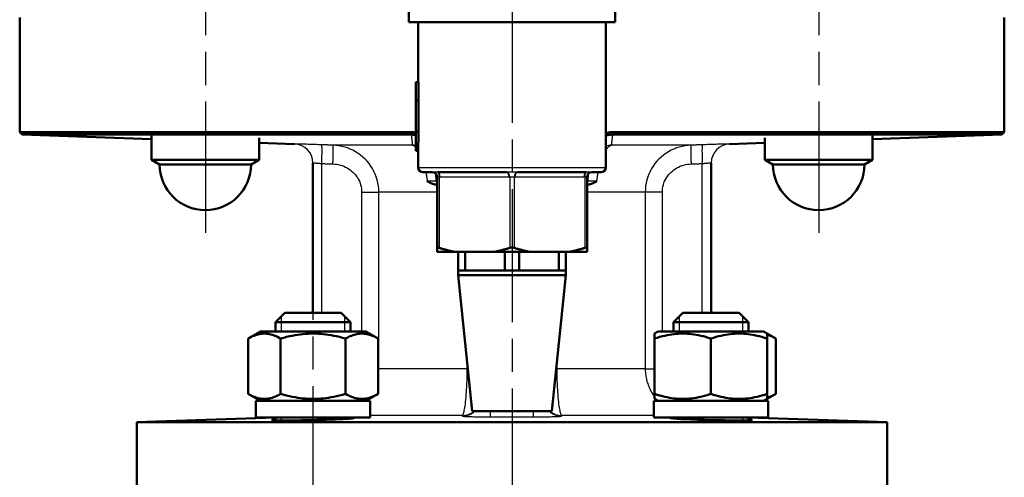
# Model space of a CAD drawing. Header units: millimetres. Extents: x 124 to 897, y 238 to 1239.
# Tile 8 of 10: x 687 to 897, y 836 to 934. Entities that reach past the tile are written whole.
import ezdxf

# ---------------------------------------------------------------- set-up
doc = ezdxf.new("R2010")
doc.units = ezdxf.units.MM
doc.header["$LTSCALE"] = 5
doc.linetypes.add('CHAIN', pattern=[0.3543, 0.2362, -0.0295, 0.0591, -0.0295])
for name, color, linetype, lineweight in [('Gewinde(DIN)', 3, 'Continuous', 25), ('Mittellinie(DIN)', 4, 'CHAIN', 25), ('Mittelpunktmarkierung(DIN)', 4, 'CHAIN', 25), ('Sichtbare Kanten(DIN)', 7, 'Continuous', 50), ('Sichtbare tangentiale Kanten(DIN)', 3, 'Continuous', 25)]:
    doc.layers.add(name, color=color, linetype=linetype, lineweight=lineweight)

msp = doc.modelspace()

# ---------------------------------------------------------------- linework, layer by layer
at = {"layer": 'Gewinde(DIN)'}
for p, q in [((742.35, 870.73), (742.35, 867.53)), ((755.94, 867.53), (755.94, 870.73)), ((827.2, 870.73), (827.2, 867.53)), ((840.79, 867.53), (840.79, 870.73)), ((742.35, 849.23), (742.35, 848.58)), ((755.94, 848.89), (755.94, 849.23)), ((827.2, 849.23), (827.2, 848.89)), ((840.79, 848.58), (840.79, 849.23))]:
    msp.add_line(p, q, dxfattribs=at)
at = {"layer": 'Mittellinie(DIN)', "linetype": 'CHAIN', "ltscale": 23.990969}
for p, q in [((726.16, 1086.56), (726.16, 888.56)), ((856.98, 1086.56), (856.98, 888.56)), ((749.14, 700.03), (749.14, 882.03))]:
    msp.add_line(p, q, dxfattribs=at)
at = {"layer": 'Mittelpunktmarkierung(DIN)', "linetype": 'CHAIN', "ltscale": 23.990969}
msp.add_line((791.57, 1237.87), (791.57, 540.53), dxfattribs=at)
at = {"layer": 'Sichtbare Kanten(DIN)'}
for p, q in [((769.57, 933.53), (769.57, 949.53)), ((813.57, 933.53), (813.57, 949.53)), ((686.57, 934.53), (686.57, 910.05)), ((896.57, 934.53), (896.57, 910.05)), ((769.57, 933.53), (813.57, 933.53)), ((771.57, 920.7), (771.57, 933.53)), ((811.57, 902.53), (811.57, 933.53)), ((771.07, 920.7), (771.65, 920.7)), ((771.07, 916.79), (771.07, 920.7)), ((771.65, 920.7), (771.65, 916.79)), ((771.07, 910.16), (771.07, 916.79)), ((771.07, 916.79), (771.65, 916.79)), ((771.6, 916.79), (771.6, 910.16)), ((769.98, 910.05), (686.56, 910.05)), ((687.07, 909.53), (686.57, 910.05)), ((687.06, 909.53), (770.08, 909.53)), ((714.66, 908.57), (687.07, 909.53)), ((714.66, 904.17), (714.66, 909.41)), ((771.07, 910.16), (771.65, 910.16)), ((771.07, 906.09), (771.07, 910.16)), ((813.05, 909.53), (896.07, 909.53)), ((896.57, 910.05), (813.16, 910.05)), ((868.48, 908.57), (896.07, 909.53)), ((868.48, 904.17), (868.48, 909.41)), ((896.57, 910.05), (896.07, 909.53)), ((737.66, 904.17), (737.66, 908.84)), ((745.21, 907.5), (737.66, 907.76)), ((837.93, 907.5), (845.48, 907.76)), ((845.48, 904.17), (845.48, 908.84)), ((771.07, 906.09), (771.57, 906.09)), ((771.57, 902.53), (771.57, 906.09)), ((714.66, 904.17), (737.66, 904.17)), ((716.41, 903.16), (714.66, 904.17)), ((735.91, 903.16), (716.41, 903.16)), ((735.91, 903.16), (737.66, 904.17)), ((749.07, 871.53), (749.07, 903.51)), ((834.07, 871.53), (834.07, 903.51)), ((845.48, 904.17), (868.48, 904.17)), ((847.23, 903.16), (845.48, 904.17)), ((866.73, 903.16), (847.23, 903.16)), ((866.73, 903.16), (868.48, 904.17)), ((774.57, 901.53), (772.57, 901.53)), ((775.36, 901.14), (775.49, 899.7)), ((790.42, 901.53), (775.72, 901.53)), ((807.42, 901.53), (792.72, 901.53)), ((807.65, 899.7), (807.77, 901.14)), ((810.57, 901.53), (808.57, 901.53)), ((775.57, 900.53), (775.57, 885.37)), ((807.57, 885.37), (807.57, 900.53)), ((775.57, 884.53), (775.57, 885.37)), ((775.57, 884.53), (779.3, 884.53)), ((787.84, 884.53), (779.3, 884.53)), ((780.07, 880.53), (780.07, 884.53)), ((781.58, 884.53), (781.58, 880.53)), ((787.84, 884.53), (795.3, 884.53)), ((790.06, 880.53), (790.06, 884.53)), ((793.08, 884.53), (793.08, 880.53)), ((803.84, 884.53), (795.3, 884.53)), ((801.56, 880.53), (801.56, 884.53)), ((803.07, 884.53), (803.07, 880.53)), ((803.84, 884.53), (807.57, 884.53)), ((807.57, 885.37), (807.57, 884.53)), ((780.07, 880.53), (781.58, 880.53)), ((780.07, 879.53), (780.07, 880.53)), ((781.58, 880.53), (785.82, 880.53)), ((785.82, 880.53), (790.06, 880.53)), ((790.06, 880.53), (793.08, 880.53)), ((793.08, 880.53), (797.32, 880.53)), ((797.32, 880.53), (801.56, 880.53)), ((801.56, 880.53), (803.07, 880.53)), ((803.07, 879.53), (803.07, 880.53)), ((803.07, 879.53), (780.07, 879.53)), ((783.07, 850.53), (780.07, 879.53)), ((800.07, 850.53), (803.07, 879.53)), ((743.14, 871.53), (741.14, 869.53)), ((743.14, 871.53), (755.14, 871.53)), ((755.14, 871.53), (757.14, 869.53)), ((827.99, 871.53), (825.99, 869.53)), ((827.99, 871.53), (839.99, 871.53)), ((839.99, 871.53), (841.99, 869.53)), ((757.14, 869.53), (741.14, 869.53)), ((741.14, 867.53), (741.14, 869.53)), ((757.14, 867.53), (757.14, 869.53)), ((841.99, 869.53), (825.99, 869.53)), ((825.99, 867.53), (825.99, 869.53)), ((841.99, 867.53), (841.99, 869.53)), ((737.89, 867.53), (735.29, 866.02)), ((760.39, 867.53), (737.89, 867.53)), ((760.39, 867.53), (763, 866.02)), ((822.74, 867.53), (821.99, 867.1)), ((845.24, 867.53), (822.74, 867.53)), ((845.24, 867.53), (845.99, 867.1)), ((735.29, 854.23), (735.29, 866.02)), ((742.21, 854.23), (742.21, 866.02)), ((756.07, 854.23), (756.07, 866.02)), ((763, 854.23), (763, 866.02)), ((821.99, 866.02), (821.99, 867.1)), ((821.99, 854.23), (821.99, 866.02)), ((833.99, 854.23), (833.99, 866.02)), ((845.99, 867.1), (847.85, 866.02)), ((845.99, 867.1), (845.99, 866.02)), ((845.99, 854.23), (845.99, 866.02)), ((847.85, 854.23), (847.85, 866.02)), ((737.89, 852.73), (735.29, 854.23)), ((761.34, 852.73), (736.94, 852.73)), ((736.94, 852.73), (736.94, 849.23)), ((760.39, 852.73), (763, 854.23)), ((761.34, 852.73), (761.34, 849.23)), ((846.19, 852.73), (821.79, 852.73)), ((821.79, 852.73), (821.79, 851.41)), ((821.99, 853.16), (821.99, 854.23)), ((822.74, 852.73), (821.99, 853.16)), ((845.24, 852.73), (845.99, 853.16)), ((845.99, 853.16), (847.85, 854.23)), ((845.99, 854.23), (845.99, 853.16)), ((846.19, 852.73), (846.19, 849.23)), ((800.07, 850.53), (783.07, 850.53)), ((741.14, 849.22), (711.57, 848.18)), ((761.34, 849.23), (736.94, 849.23)), ((741.14, 848.59), (741.14, 849.23)), ((757.14, 848.97), (757.14, 849.23)), ((821.86, 849.23), (821.8, 849.23)), ((846.19, 849.23), (821.86, 849.23)), ((825.99, 848.97), (825.99, 849.23)), ((841.99, 848.59), (841.99, 849.23)), ((841.99, 849.22), (871.57, 848.18)), ((871.57, 848.18), (711.57, 848.18)), ((711.57, 827.53), (711.57, 848.18)), ((871.57, 827.53), (871.57, 848.18))]:
    msp.add_line(p, q, dxfattribs=at)
at = {"layer": 'Sichtbare Kanten(DIN)', "flags": 128}
for points in [[(771.07, 909.94), (771.03, 909.95), (770.99, 909.95), (770.94, 909.96), (770.9, 909.97), (770.86, 909.98), (770.81, 909.98), (770.77, 909.99), (770.73, 910), (770.68, 910), (770.63, 910.01), (770.59, 910.01), (770.54, 910.02), (770.5, 910.02), (770.45, 910.03), (770.4, 910.03), (770.36, 910.03), (770.31, 910.04), (770.26, 910.04), (770.21, 910.04), (770.17, 910.04), (770.12, 910.05), (770.07, 910.05), (770.03, 910.05), (769.98, 910.05)], [(770.08, 909.53), (770.12, 909.53), (770.17, 909.53), (770.21, 909.53), (770.25, 909.53), (770.3, 909.53), (770.34, 909.52), (770.38, 909.52), (770.42, 909.52), (770.47, 909.52), (770.51, 909.51), (770.55, 909.51), (770.59, 909.5), (770.63, 909.5), (770.68, 909.49), (770.72, 909.49), (770.76, 909.48), (770.8, 909.48), (770.84, 909.47), (770.88, 909.47), (770.92, 909.46), (770.96, 909.45), (770.99, 909.45), (771.03, 909.44), (771.07, 909.43)], [(813.16, 910.05), (813.09, 910.05), (813.02, 910.05), (812.95, 910.04), (812.89, 910.04), (812.82, 910.04), (812.75, 910.03), (812.69, 910.03), (812.62, 910.02), (812.55, 910.01), (812.49, 910.01), (812.42, 910), (812.35, 909.99), (812.29, 909.98), (812.22, 909.97), (812.15, 909.96), (812.09, 909.94), (812.02, 909.93), (811.96, 909.92), (811.89, 909.9), (811.83, 909.89), (811.76, 909.87), (811.7, 909.85), (811.63, 909.83), (811.57, 909.81)], [(811.57, 909.3), (811.63, 909.32), (811.69, 909.34), (811.75, 909.36), (811.81, 909.37), (811.87, 909.39), (811.93, 909.4), (811.99, 909.42), (812.05, 909.43), (812.12, 909.44), (812.18, 909.45), (812.24, 909.46), (812.3, 909.47), (812.36, 909.48), (812.43, 909.49), (812.49, 909.5), (812.55, 909.5), (812.61, 909.51), (812.68, 909.52), (812.74, 909.52), (812.8, 909.52), (812.86, 909.53), (812.93, 909.53), (812.99, 909.53), (813.05, 909.53)], [(775.57, 898.8), (775.48, 898.82), (775.39, 898.83), (775.3, 898.85), (775.21, 898.87), (775.12, 898.89), (775.03, 898.91), (774.94, 898.94), (774.86, 898.96), (774.77, 898.99), (774.68, 899.02), (774.6, 899.05), (774.51, 899.09), (774.42, 899.12), (774.34, 899.16), (774.25, 899.19), (774.16, 899.23), (774.08, 899.27), (773.99, 899.31), (773.91, 899.35), (773.82, 899.39), (773.74, 899.43), (773.65, 899.47), (773.57, 899.51), (773.49, 899.56)], [(775.49, 899.7), (775.49, 899.69), (775.49, 899.67), (775.49, 899.66), (775.49, 899.64), (775.5, 899.63), (775.5, 899.62), (775.5, 899.6), (775.5, 899.59), (775.51, 899.58), (775.51, 899.56), (775.51, 899.55), (775.52, 899.54), (775.52, 899.53), (775.52, 899.51), (775.53, 899.5), (775.53, 899.49), (775.53, 899.47), (775.54, 899.46), (775.54, 899.45), (775.55, 899.44), (775.55, 899.42), (775.56, 899.41), (775.56, 899.4), (775.57, 899.39)], [(807.57, 899.39), (807.57, 899.4), (807.58, 899.41), (807.58, 899.42), (807.59, 899.44), (807.59, 899.45), (807.6, 899.46), (807.6, 899.47), (807.61, 899.49), (807.61, 899.5), (807.61, 899.51), (807.62, 899.53), (807.62, 899.54), (807.62, 899.55), (807.63, 899.57), (807.63, 899.58), (807.63, 899.59), (807.64, 899.6), (807.64, 899.62), (807.64, 899.63), (807.64, 899.64), (807.64, 899.66), (807.65, 899.67), (807.65, 899.69), (807.65, 899.7)], [(809.65, 899.56), (809.56, 899.51), (809.48, 899.47), (809.4, 899.43), (809.31, 899.39), (809.23, 899.35), (809.14, 899.31), (809.06, 899.27), (808.97, 899.23), (808.89, 899.19), (808.8, 899.16), (808.71, 899.12), (808.63, 899.09), (808.54, 899.05), (808.45, 899.02), (808.37, 898.99), (808.28, 898.96), (808.19, 898.94), (808.1, 898.91), (808.02, 898.89), (807.93, 898.87), (807.84, 898.85), (807.75, 898.83), (807.66, 898.82), (807.57, 898.8)], [(775.57, 885.37), (775.57, 885.38), (775.57, 885.39), (775.58, 885.4), (775.58, 885.41), (775.59, 885.41), (775.6, 885.42), (775.62, 885.43), (775.63, 885.43), (775.65, 885.43), (775.66, 885.44), (775.68, 885.44), (775.7, 885.44), (775.72, 885.44), (775.75, 885.44), (775.77, 885.43), (775.8, 885.43), (775.83, 885.43), (775.86, 885.42), (775.89, 885.41), (775.93, 885.41), (775.96, 885.4), (775.99, 885.39), (776.03, 885.38), (776.07, 885.37)], [(776.07, 885.37), (776.21, 885.32), (776.35, 885.28), (776.49, 885.24), (776.63, 885.19), (776.76, 885.15), (776.9, 885.11), (777.04, 885.07), (777.17, 885.04), (777.31, 885), (777.45, 884.96), (777.58, 884.93), (777.72, 884.89), (777.85, 884.86), (777.98, 884.82), (778.12, 884.79), (778.25, 884.76), (778.38, 884.73), (778.51, 884.7), (778.64, 884.67), (778.77, 884.64), (778.91, 884.61), (779.04, 884.58), (779.17, 884.55), (779.3, 884.53)], [(787.84, 884.53), (787.97, 884.55), (788.1, 884.58), (788.23, 884.61), (788.36, 884.64), (788.49, 884.67), (788.62, 884.7), (788.76, 884.73), (788.89, 884.76), (789.02, 884.79), (789.15, 884.82), (789.29, 884.86), (789.42, 884.89), (789.56, 884.93), (789.69, 884.96), (789.83, 885), (789.96, 885.04), (790.1, 885.07), (790.23, 885.11), (790.37, 885.15), (790.51, 885.19), (790.65, 885.24), (790.79, 885.28), (790.93, 885.32), (791.07, 885.37)], [(791.07, 885.37), (791.11, 885.38), (791.15, 885.39), (791.19, 885.4), (791.23, 885.41), (791.27, 885.41), (791.31, 885.42), (791.35, 885.43), (791.4, 885.43), (791.44, 885.43), (791.48, 885.44), (791.53, 885.44), (791.57, 885.44), (791.61, 885.44), (791.65, 885.44), (791.7, 885.43), (791.74, 885.43), (791.78, 885.43), (791.83, 885.42), (791.87, 885.41), (791.91, 885.41), (791.95, 885.4), (791.99, 885.39), (792.03, 885.38), (792.07, 885.37)], [(792.07, 885.37), (792.21, 885.32), (792.35, 885.28), (792.49, 885.24), (792.63, 885.19), (792.76, 885.15), (792.9, 885.11), (793.04, 885.07), (793.17, 885.04), (793.31, 885), (793.45, 884.96), (793.58, 884.93), (793.72, 884.89), (793.85, 884.86), (793.98, 884.82), (794.12, 884.79), (794.25, 884.76), (794.38, 884.73), (794.51, 884.7), (794.64, 884.67), (794.77, 884.64), (794.91, 884.61), (795.04, 884.58), (795.17, 884.55), (795.3, 884.53)], [(803.84, 884.53), (803.97, 884.55), (804.1, 884.58), (804.23, 884.61), (804.36, 884.64), (804.49, 884.67), (804.62, 884.7), (804.76, 884.73), (804.89, 884.76), (805.02, 884.79), (805.15, 884.82), (805.29, 884.86), (805.42, 884.89), (805.56, 884.93), (805.69, 884.96), (805.83, 885), (805.96, 885.04), (806.1, 885.07), (806.23, 885.11), (806.37, 885.15), (806.51, 885.19), (806.65, 885.24), (806.79, 885.28), (806.93, 885.32), (807.07, 885.37)], [(807.07, 885.37), (807.11, 885.38), (807.14, 885.39), (807.18, 885.4), (807.21, 885.41), (807.24, 885.41), (807.28, 885.42), (807.31, 885.43), (807.33, 885.43), (807.36, 885.43), (807.39, 885.44), (807.41, 885.44), (807.43, 885.44), (807.45, 885.44), (807.47, 885.44), (807.49, 885.43), (807.51, 885.43), (807.52, 885.43), (807.53, 885.42), (807.54, 885.41), (807.55, 885.41), (807.56, 885.4), (807.56, 885.39), (807.57, 885.38), (807.57, 885.37)], [(742.21, 866.02), (741.89, 866.21), (741.57, 866.37), (741.26, 866.51), (740.96, 866.64), (740.67, 866.75), (740.39, 866.84), (740.11, 866.92), (739.83, 866.98), (739.56, 867.03), (739.29, 867.07), (739.02, 867.09), (738.75, 867.1), (738.48, 867.09), (738.21, 867.07), (737.94, 867.03), (737.67, 866.98), (737.39, 866.92), (737.11, 866.84), (736.83, 866.75), (736.54, 866.64), (736.24, 866.51), (735.93, 866.37), (735.61, 866.21), (735.29, 866.02)], [(756.07, 866.02), (755.42, 866.21), (754.78, 866.37), (754.17, 866.51), (753.57, 866.64), (752.99, 866.75), (752.42, 866.84), (751.86, 866.92), (751.3, 866.98), (750.76, 867.03), (750.22, 867.07), (749.68, 867.09), (749.14, 867.1), (748.61, 867.09), (748.07, 867.07), (747.53, 867.03), (746.98, 866.98), (746.43, 866.92), (745.87, 866.84), (745.3, 866.75), (744.71, 866.64), (744.12, 866.51), (743.5, 866.37), (742.87, 866.21), (742.21, 866.02)], [(763, 866.02), (762.67, 866.21), (762.35, 866.37), (762.05, 866.51), (761.75, 866.64), (761.46, 866.75), (761.17, 866.84), (760.89, 866.92), (760.61, 866.98), (760.34, 867.03), (760.07, 867.07), (759.8, 867.09), (759.53, 867.1), (759.27, 867.09), (759, 867.07), (758.73, 867.03), (758.45, 866.98), (758.18, 866.92), (757.9, 866.84), (757.61, 866.75), (757.32, 866.64), (757.02, 866.51), (756.71, 866.37), (756.4, 866.21), (756.07, 866.02)], [(833.99, 866.02), (833.43, 866.21), (832.88, 866.37), (832.35, 866.51), (831.83, 866.64), (831.32, 866.75), (830.83, 866.84), (830.34, 866.92), (829.87, 866.98), (829.39, 867.03), (828.92, 867.07), (828.46, 867.09), (827.99, 867.1), (827.53, 867.09), (827.06, 867.07), (826.6, 867.03), (826.12, 866.98), (825.64, 866.92), (825.16, 866.84), (824.66, 866.75), (824.16, 866.64), (823.64, 866.51), (823.11, 866.37), (822.56, 866.21), (821.99, 866.02)], [(845.99, 866.02), (845.43, 866.21), (844.88, 866.37), (844.35, 866.51), (843.83, 866.64), (843.32, 866.75), (842.83, 866.84), (842.34, 866.92), (841.87, 866.98), (841.39, 867.03), (840.92, 867.07), (840.46, 867.09), (839.99, 867.1), (839.53, 867.09), (839.06, 867.07), (838.6, 867.03), (838.12, 866.98), (837.64, 866.92), (837.16, 866.84), (836.66, 866.75), (836.16, 866.64), (835.64, 866.51), (835.11, 866.37), (834.56, 866.21), (833.99, 866.02)], [(847.85, 866.02), (847.77, 866.07), (847.68, 866.12), (847.6, 866.16), (847.52, 866.21), (847.44, 866.25), (847.36, 866.29), (847.28, 866.33), (847.2, 866.37), (847.12, 866.41), (847.04, 866.45), (846.96, 866.48), (846.88, 866.52), (846.81, 866.55), (846.73, 866.59), (846.66, 866.62), (846.58, 866.65), (846.51, 866.68), (846.43, 866.7), (846.36, 866.73), (846.28, 866.76), (846.21, 866.78), (846.14, 866.81), (846.07, 866.83), (845.99, 866.85)], [(735.29, 854.23), (735.61, 854.05), (735.93, 853.89), (736.24, 853.74), (736.54, 853.62), (736.83, 853.51), (737.11, 853.41), (737.39, 853.34), (737.67, 853.27), (737.94, 853.22), (738.21, 853.19), (738.48, 853.17), (738.75, 853.16), (739.02, 853.17), (739.29, 853.19), (739.56, 853.22), (739.83, 853.27), (740.11, 853.34), (740.39, 853.41), (740.67, 853.51), (740.96, 853.62), (741.26, 853.74), (741.57, 853.89), (741.89, 854.05), (742.21, 854.23)], [(742.21, 854.23), (742.87, 854.05), (743.5, 853.89), (744.12, 853.74), (744.71, 853.62), (745.3, 853.51), (745.87, 853.41), (746.43, 853.34), (746.98, 853.27), (747.53, 853.22), (748.07, 853.19), (748.61, 853.17), (749.14, 853.16), (749.68, 853.17), (750.22, 853.19), (750.76, 853.22), (751.3, 853.27), (751.86, 853.34), (752.42, 853.41), (752.99, 853.51), (753.57, 853.62), (754.17, 853.74), (754.78, 853.89), (755.42, 854.05), (756.07, 854.23)], [(756.07, 854.23), (756.4, 854.05), (756.71, 853.89), (757.02, 853.74), (757.32, 853.62), (757.61, 853.51), (757.9, 853.41), (758.18, 853.34), (758.45, 853.27), (758.73, 853.22), (759, 853.19), (759.27, 853.17), (759.53, 853.16), (759.8, 853.17), (760.07, 853.19), (760.34, 853.22), (760.61, 853.27), (760.89, 853.34), (761.17, 853.41), (761.46, 853.51), (761.75, 853.62), (762.05, 853.74), (762.35, 853.89), (762.67, 854.05), (763, 854.23)], [(821.99, 854.23), (822.56, 854.05), (823.11, 853.89), (823.64, 853.74), (824.16, 853.62), (824.66, 853.51), (825.16, 853.41), (825.64, 853.34), (826.12, 853.27), (826.6, 853.22), (827.06, 853.19), (827.53, 853.17), (827.99, 853.16), (828.46, 853.17), (828.92, 853.19), (829.39, 853.22), (829.87, 853.27), (830.34, 853.34), (830.83, 853.41), (831.32, 853.51), (831.83, 853.62), (832.35, 853.74), (832.88, 853.89), (833.43, 854.05), (833.99, 854.23)], [(833.99, 854.23), (834.56, 854.05), (835.11, 853.89), (835.64, 853.74), (836.16, 853.62), (836.66, 853.51), (837.16, 853.41), (837.64, 853.34), (838.12, 853.27), (838.6, 853.22), (839.06, 853.19), (839.53, 853.17), (839.99, 853.16), (840.46, 853.17), (840.92, 853.19), (841.39, 853.22), (841.87, 853.27), (842.34, 853.34), (842.83, 853.41), (843.32, 853.51), (843.83, 853.62), (844.35, 853.74), (844.88, 853.89), (845.43, 854.05), (845.99, 854.23)], [(845.99, 853.41), (846.07, 853.43), (846.14, 853.45), (846.21, 853.47), (846.28, 853.5), (846.36, 853.53), (846.43, 853.55), (846.51, 853.58), (846.58, 853.61), (846.66, 853.64), (846.73, 853.67), (846.81, 853.7), (846.88, 853.74), (846.96, 853.77), (847.04, 853.81), (847.12, 853.85), (847.2, 853.88), (847.28, 853.92), (847.36, 853.96), (847.44, 854.01), (847.52, 854.05), (847.6, 854.09), (847.68, 854.14), (847.77, 854.19), (847.85, 854.23)], [(756.17, 848.9), (755.49, 848.87), (754.72, 848.83), (753.85, 848.79), (752.9, 848.76), (751.9, 848.73), (750.87, 848.7), (749.84, 848.67), (748.8, 848.65), (747.74, 848.63), (746.69, 848.61), (745.67, 848.59), (744.71, 848.58), (743.83, 848.58), (743.03, 848.58), (742.34, 848.58), (741.72, 848.58), (741.21, 848.59), (740.81, 848.61), (740.55, 848.62), (740.41, 848.64), (740.4, 848.67), (740.52, 848.69), (740.77, 848.72), (741.14, 848.75)], [(757.14, 849.16), (757.29, 849.16), (757.43, 849.15), (757.54, 849.14), (757.64, 849.13), (757.73, 849.13), (757.79, 849.12), (757.84, 849.11), (757.87, 849.1), (757.89, 849.09), (757.89, 849.08), (757.87, 849.07), (757.84, 849.06), (757.79, 849.05), (757.72, 849.03), (757.64, 849.02), (757.53, 849.01), (757.41, 849), (757.28, 848.98), (757.12, 848.97), (756.96, 848.96), (756.78, 848.94), (756.58, 848.93), (756.38, 848.92), (756.17, 848.9)], [(841.99, 848.75), (842.47, 848.71), (842.71, 848.67), (842.72, 848.64), (842.49, 848.61), (842.02, 848.59), (841.33, 848.58), (840.45, 848.58), (839.42, 848.58), (838.21, 848.59), (836.87, 848.6), (835.45, 848.63), (834.02, 848.65), (832.62, 848.69), (831.22, 848.73), (829.87, 848.77), (828.64, 848.82), (827.57, 848.87), (826.7, 848.92), (826, 848.97), (825.51, 849.02), (825.27, 849.06), (825.27, 849.1), (825.51, 849.14), (825.99, 849.16)]]:
    msp.add_lwpolyline(points, dxfattribs=at)
at = {"layer": 'Sichtbare Kanten(DIN)'}
for centre, radius, start, end in [((726.16, 903.16), 9.75, 180, 0), ((745.07, 903.5), 4, 0, 0.1137), ((838.07, 903.5), 4, 179.8863, 180), ((856.98, 903.16), 9.75, 180, 0), ((772.57, 902.53), 1, 180, 270), ((774.57, 900.53), 1, 0.0889, 90), ((808.57, 900.53), 1, 90, 179.9111), ((810.57, 902.53), 1, 270, 0)]:
    msp.add_arc(centre, radius, start, end, dxfattribs=at)
for centre, major_axis, ratio, start_param, end_param in [((791.57, 906.09), (0, -44.67), 0.447695, 4.621164, 4.712389), ((833.99, 853.94), (2.17, 21.09), 0.569134, 1.749427, 1.854116), ((833.99, 851.52), (2.17, 21.09), 0.569134, 1.691601, 1.737683)]:
    msp.add_ellipse(centre, major_axis=major_axis, ratio=ratio, start_param=start_param, end_param=end_param, dxfattribs=at)
at = {"layer": 'Sichtbare tangentiale Kanten(DIN)'}
for p, q in [((770.08, 909.53), (769.98, 910.05)), ((813.16, 910.05), (813.05, 909.53)), ((745.21, 907.51), (745.21, 907.5)), ((770.34, 907.27), (753.37, 907.27)), ((829.76, 907.27), (812.8, 907.27)), ((837.93, 907.5), (837.93, 907.51)), ((751, 871.53), (751, 903.35)), ((832.14, 871.53), (832.14, 903.35)), ((771.57, 902.53), (811.57, 902.53)), ((775.49, 899.7), (775.57, 899.71)), ((776.07, 885.37), (776.07, 900.53)), ((776.22, 900.53), (790.92, 900.53)), ((791.07, 900.53), (791.07, 885.37)), ((792.07, 885.37), (792.07, 900.53)), ((792.22, 900.53), (806.92, 900.53)), ((807.07, 900.53), (807.07, 885.37)), ((807.57, 899.71), (807.65, 899.7)), ((759.5, 897.27), (763.15, 897.27)), ((759.5, 897.27), (759.5, 867.53)), ((775.57, 897.27), (763.15, 897.27)), ((763.15, 859.59), (763.15, 897.27)), ((819.99, 897.27), (807.57, 897.27)), ((823.64, 897.27), (819.99, 897.27)), ((819.99, 897.27), (819.99, 859.59)), ((823.64, 867.53), (823.64, 897.27)), ((781.95, 861.3), (781.95, 859.59)), ((801.18, 859.59), (801.18, 861.3)), ((763.15, 859.59), (763, 859.59)), ((781.95, 859.59), (763.15, 859.59)), ((781.95, 859.59), (782.13, 859.59)), ((801.18, 859.59), (801.01, 859.59)), ((819.99, 859.59), (801.18, 859.59)), ((819.99, 859.59), (821.99, 859.59)), ((760.39, 852.73), (760.4, 852.73)), ((822.73, 852.74), (822.74, 852.73)), ((786.98, 849.35), (786.97, 850.53)), ((796.16, 849.35), (796.16, 850.53)), ((780.92, 849.59), (761.34, 849.59)), ((780.92, 849.59), (781, 849.51)), ((802.13, 849.51), (802.21, 849.59)), ((821.8, 849.59), (802.21, 849.59))]:
    msp.add_line(p, q, dxfattribs=at)
at = {"layer": 'Sichtbare tangentiale Kanten(DIN)', "flags": 128}
for points in [[(770.08, 909.53), (770.09, 909.44), (770.1, 909.36), (770.11, 909.27), (770.12, 909.18), (770.12, 909.1), (770.13, 909.01), (770.14, 908.92), (770.15, 908.84), (770.16, 908.75), (770.17, 908.66), (770.18, 908.58), (770.19, 908.49), (770.2, 908.41), (770.21, 908.32), (770.21, 908.24), (770.22, 908.15), (770.23, 908.07), (770.24, 907.99), (770.25, 907.9), (770.26, 907.82), (770.27, 907.74), (770.28, 907.66), (770.29, 907.58), (770.3, 907.5), (770.32, 907.42), (770.33, 907.34), (770.34, 907.27)], [(812.8, 907.27), (812.81, 907.34), (812.82, 907.42), (812.83, 907.5), (812.84, 907.58), (812.85, 907.66), (812.86, 907.74), (812.87, 907.82), (812.88, 907.9), (812.89, 907.99), (812.9, 908.07), (812.91, 908.15), (812.92, 908.24), (812.93, 908.32), (812.94, 908.41), (812.95, 908.49), (812.96, 908.58), (812.97, 908.66), (812.98, 908.75), (812.99, 908.84), (812.99, 908.92), (813, 909.01), (813.01, 909.1), (813.02, 909.18), (813.03, 909.27), (813.04, 909.36), (813.05, 909.44), (813.05, 909.53)], [(750.99, 907.35), (750.61, 907.36), (750.23, 907.37), (749.86, 907.38), (749.49, 907.39), (749.12, 907.41), (748.77, 907.42), (748.42, 907.43), (748.09, 907.44), (747.76, 907.45), (747.46, 907.45), (747.17, 907.46), (746.89, 907.47), (746.63, 907.48), (746.39, 907.48), (746.17, 907.49), (745.98, 907.49), (745.8, 907.5), (745.64, 907.5), (745.51, 907.51), (745.4, 907.51), (745.32, 907.51), (745.26, 907.51), (745.22, 907.51), (745.21, 907.51)], [(753.37, 907.27), (753.27, 907.27), (753.17, 907.27), (753.08, 907.28), (752.98, 907.28), (752.88, 907.28), (752.78, 907.29), (752.68, 907.29), (752.58, 907.29), (752.48, 907.3), (752.38, 907.3), (752.28, 907.3), (752.18, 907.31), (752.08, 907.31), (751.99, 907.31), (751.89, 907.32), (751.79, 907.32), (751.69, 907.32), (751.59, 907.33), (751.49, 907.33), (751.39, 907.33), (751.29, 907.34), (751.19, 907.34), (751.09, 907.34), (750.99, 907.35)], [(763.15, 897.27), (763.13, 897.93), (763.06, 898.58), (762.95, 899.22), (762.8, 899.86), (762.61, 900.49), (762.38, 901.1), (762.11, 901.69), (761.8, 902.27), (761.45, 902.82), (761.07, 903.34), (760.66, 903.84), (760.22, 904.3), (759.75, 904.74), (759.26, 905.15), (758.74, 905.52), (758.2, 905.86), (757.65, 906.17), (757.07, 906.44), (756.48, 906.67), (755.88, 906.87), (755.26, 907.02), (754.64, 907.14), (754, 907.22), (753.37, 907.27)], [(770.34, 907.27), (770.37, 907.26), (770.4, 907.26), (770.43, 907.25), (770.46, 907.24), (770.48, 907.23), (770.51, 907.22), (770.54, 907.21), (770.57, 907.2), (770.6, 907.18), (770.63, 907.17), (770.67, 907.15), (770.7, 907.14), (770.73, 907.12), (770.76, 907.1), (770.79, 907.08), (770.82, 907.06), (770.85, 907.03), (770.88, 907.01), (770.91, 906.98), (770.94, 906.96), (770.97, 906.93), (771.01, 906.9), (771.04, 906.87), (771.07, 906.84)], [(811.57, 906.19), (811.62, 906.27), (811.67, 906.35), (811.73, 906.42), (811.78, 906.5), (811.83, 906.57), (811.88, 906.63), (811.94, 906.69), (811.99, 906.75), (812.04, 906.81), (812.09, 906.86), (812.14, 906.91), (812.2, 906.96), (812.25, 907), (812.3, 907.04), (812.35, 907.08), (812.4, 907.11), (812.45, 907.14), (812.5, 907.17), (812.55, 907.19), (812.6, 907.22), (812.65, 907.23), (812.7, 907.25), (812.75, 907.26), (812.8, 907.27)], [(829.76, 907.27), (829.13, 907.22), (828.5, 907.14), (827.88, 907.02), (827.27, 906.87), (826.66, 906.67), (826.07, 906.44), (825.49, 906.17), (824.93, 905.86), (824.39, 905.52), (823.87, 905.15), (823.38, 904.74), (822.91, 904.3), (822.47, 903.84), (822.06, 903.34), (821.68, 902.82), (821.34, 902.27), (821.03, 901.69), (820.76, 901.1), (820.53, 900.49), (820.33, 899.87), (820.18, 899.23), (820.07, 898.58), (820.01, 897.93), (819.99, 897.27)], [(832.14, 907.35), (832.04, 907.34), (831.94, 907.34), (831.85, 907.34), (831.75, 907.33), (831.65, 907.33), (831.55, 907.33), (831.45, 907.32), (831.35, 907.32), (831.25, 907.32), (831.15, 907.31), (831.05, 907.31), (830.95, 907.31), (830.85, 907.3), (830.75, 907.3), (830.66, 907.3), (830.56, 907.29), (830.46, 907.29), (830.36, 907.29), (830.26, 907.28), (830.16, 907.28), (830.06, 907.28), (829.96, 907.27), (829.86, 907.27), (829.76, 907.27)], [(837.93, 907.51), (837.92, 907.51), (837.88, 907.51), (837.82, 907.51), (837.73, 907.51), (837.63, 907.51), (837.49, 907.5), (837.34, 907.5), (837.16, 907.49), (836.96, 907.49), (836.74, 907.48), (836.5, 907.48), (836.25, 907.47), (835.97, 907.46), (835.68, 907.45), (835.37, 907.45), (835.05, 907.44), (834.72, 907.43), (834.37, 907.42), (834.02, 907.41), (833.65, 907.39), (833.28, 907.38), (832.9, 907.37), (832.52, 907.36), (832.14, 907.35)], [(749.07, 903.51), (749.07, 903.51), (749.08, 903.51), (749.1, 903.51), (749.13, 903.51), (749.17, 903.51), (749.21, 903.5), (749.27, 903.5), (749.32, 903.5), (749.39, 903.49), (749.46, 903.49), (749.54, 903.48), (749.63, 903.47), (749.72, 903.47), (749.82, 903.46), (749.92, 903.45), (750.03, 903.44), (750.14, 903.43), (750.26, 903.42), (750.37, 903.41), (750.5, 903.4), (750.62, 903.38), (750.75, 903.37), (750.87, 903.36), (751, 903.35)], [(751, 903.35), (751.1, 903.34), (751.2, 903.34), (751.3, 903.34), (751.4, 903.33), (751.49, 903.33), (751.59, 903.33), (751.69, 903.32), (751.79, 903.32), (751.89, 903.32), (751.99, 903.31), (752.09, 903.31), (752.19, 903.31), (752.29, 903.3), (752.39, 903.3), (752.49, 903.3), (752.58, 903.29), (752.68, 903.29), (752.78, 903.29), (752.88, 903.28), (752.98, 903.28), (753.08, 903.28), (753.18, 903.27), (753.28, 903.27), (753.38, 903.27)], [(753.38, 903.27), (753.77, 903.24), (754.16, 903.19), (754.55, 903.12), (754.93, 903.03), (755.31, 902.91), (755.68, 902.77), (756.04, 902.61), (756.39, 902.43), (756.72, 902.22), (757.05, 902), (757.36, 901.75), (757.65, 901.49), (757.93, 901.21), (758.19, 900.91), (758.43, 900.6), (758.65, 900.27), (758.84, 899.92), (759.01, 899.57), (759.16, 899.2), (759.28, 898.82), (759.38, 898.44), (759.44, 898.05), (759.49, 897.66), (759.5, 897.27)], [(823.64, 897.27), (823.65, 897.66), (823.69, 898.06), (823.76, 898.45), (823.86, 898.83), (823.98, 899.21), (824.12, 899.57), (824.3, 899.93), (824.49, 900.27), (824.71, 900.6), (824.95, 900.91), (825.21, 901.21), (825.48, 901.49), (825.78, 901.75), (826.09, 902), (826.41, 902.22), (826.75, 902.43), (827.1, 902.61), (827.46, 902.77), (827.83, 902.91), (828.21, 903.03), (828.59, 903.12), (828.98, 903.19), (829.37, 903.24), (829.76, 903.27)], [(829.76, 903.27), (829.86, 903.27), (829.96, 903.27), (830.06, 903.28), (830.16, 903.28), (830.25, 903.28), (830.35, 903.29), (830.45, 903.29), (830.55, 903.29), (830.65, 903.3), (830.75, 903.3), (830.85, 903.3), (830.95, 903.31), (831.05, 903.31), (831.15, 903.31), (831.25, 903.32), (831.34, 903.32), (831.44, 903.32), (831.54, 903.33), (831.64, 903.33), (831.74, 903.33), (831.84, 903.34), (831.94, 903.34), (832.04, 903.34), (832.14, 903.35)], [(832.14, 903.35), (832.27, 903.36), (832.39, 903.37), (832.52, 903.38), (832.64, 903.4), (832.76, 903.41), (832.88, 903.42), (833, 903.43), (833.11, 903.44), (833.22, 903.45), (833.32, 903.46), (833.41, 903.47), (833.51, 903.47), (833.59, 903.48), (833.67, 903.49), (833.75, 903.49), (833.81, 903.5), (833.87, 903.5), (833.92, 903.5), (833.97, 903.51), (834, 903.51), (834.03, 903.51), (834.05, 903.51), (834.06, 903.51), (834.07, 903.51)], [(773.18, 901.52), (773.2, 901.45), (773.21, 901.37), (773.23, 901.29), (773.24, 901.21), (773.26, 901.13), (773.27, 901.05), (773.28, 900.97), (773.3, 900.89), (773.31, 900.81), (773.33, 900.73), (773.34, 900.65), (773.35, 900.57), (773.36, 900.48), (773.38, 900.4), (773.39, 900.32), (773.4, 900.23), (773.41, 900.15), (773.42, 900.07), (773.44, 899.98), (773.45, 899.9), (773.46, 899.81), (773.47, 899.73), (773.48, 899.64), (773.49, 899.56)], [(774.6, 901.53), (774.6, 901.53), (774.6, 901.53), (774.6, 901.53), (774.6, 901.53), (774.6, 901.53), (774.59, 901.53), (774.59, 901.53), (774.59, 901.53), (774.59, 901.53), (774.59, 901.53), (774.59, 901.53), (774.59, 901.53), (774.58, 901.53), (774.58, 901.53), (774.58, 901.53), (774.58, 901.53), (774.58, 901.53), (774.58, 901.53), (774.58, 901.53), (774.57, 901.53), (774.57, 901.53), (774.57, 901.53), (774.57, 901.53), (774.57, 901.53)], [(775.6, 901.53), (775.54, 901.53), (775.49, 901.53), (775.43, 901.53), (775.37, 901.53), (775.32, 901.54), (775.26, 901.54), (775.21, 901.54), (775.16, 901.54), (775.11, 901.54), (775.07, 901.54), (775.02, 901.54), (774.97, 901.54), (774.93, 901.54), (774.89, 901.54), (774.85, 901.54), (774.82, 901.54), (774.78, 901.54), (774.75, 901.54), (774.72, 901.54), (774.69, 901.53), (774.67, 901.53), (774.64, 901.53), (774.62, 901.53), (774.6, 901.53)], [(775.72, 901.53), (775.71, 901.53), (775.71, 901.53), (775.7, 901.53), (775.7, 901.53), (775.7, 901.53), (775.69, 901.53), (775.69, 901.53), (775.68, 901.53), (775.68, 901.53), (775.67, 901.53), (775.67, 901.53), (775.66, 901.53), (775.66, 901.53), (775.65, 901.53), (775.65, 901.53), (775.64, 901.53), (775.64, 901.53), (775.63, 901.53), (775.63, 901.53), (775.62, 901.53), (775.62, 901.53), (775.61, 901.53), (775.61, 901.53), (775.6, 901.53)], [(790.57, 901.53), (790.56, 901.53), (790.56, 901.53), (790.55, 901.53), (790.54, 901.53), (790.54, 901.53), (790.53, 901.53), (790.53, 901.53), (790.52, 901.53), (790.51, 901.53), (790.51, 901.53), (790.5, 901.53), (790.49, 901.53), (790.49, 901.53), (790.48, 901.53), (790.47, 901.53), (790.47, 901.53), (790.46, 901.53), (790.46, 901.53), (790.45, 901.53), (790.44, 901.53), (790.44, 901.53), (790.43, 901.53), (790.42, 901.53), (790.42, 901.53)], [(792.57, 901.53), (792.49, 901.53), (792.41, 901.53), (792.33, 901.53), (792.25, 901.53), (792.17, 901.54), (792.08, 901.54), (792, 901.54), (791.91, 901.54), (791.83, 901.54), (791.74, 901.54), (791.65, 901.54), (791.57, 901.54), (791.48, 901.54), (791.39, 901.54), (791.31, 901.54), (791.22, 901.54), (791.14, 901.54), (791.05, 901.54), (790.97, 901.54), (790.89, 901.53), (790.81, 901.53), (790.73, 901.53), (790.65, 901.53), (790.57, 901.53)], [(792.72, 901.53), (792.71, 901.53), (792.71, 901.53), (792.7, 901.53), (792.69, 901.53), (792.69, 901.53), (792.68, 901.53), (792.67, 901.53), (792.67, 901.53), (792.66, 901.53), (792.66, 901.53), (792.65, 901.53), (792.64, 901.53), (792.64, 901.53), (792.63, 901.53), (792.62, 901.53), (792.62, 901.53), (792.61, 901.53), (792.6, 901.53), (792.6, 901.53), (792.59, 901.53), (792.59, 901.53), (792.58, 901.53), (792.57, 901.53), (792.57, 901.53)], [(807.54, 901.53), (807.53, 901.53), (807.53, 901.53), (807.52, 901.53), (807.52, 901.53), (807.51, 901.53), (807.51, 901.53), (807.5, 901.53), (807.5, 901.53), (807.49, 901.53), (807.49, 901.53), (807.48, 901.53), (807.48, 901.53), (807.47, 901.53), (807.47, 901.53), (807.46, 901.53), (807.46, 901.53), (807.45, 901.53), (807.45, 901.53), (807.44, 901.53), (807.44, 901.53), (807.43, 901.53), (807.43, 901.53), (807.42, 901.53), (807.42, 901.53)], [(808.53, 901.53), (808.51, 901.53), (808.49, 901.53), (808.47, 901.53), (808.44, 901.53), (808.42, 901.54), (808.39, 901.54), (808.35, 901.54), (808.32, 901.54), (808.28, 901.54), (808.24, 901.54), (808.2, 901.54), (808.16, 901.54), (808.12, 901.54), (808.07, 901.54), (808.02, 901.54), (807.97, 901.54), (807.92, 901.54), (807.87, 901.54), (807.82, 901.54), (807.76, 901.53), (807.71, 901.53), (807.65, 901.53), (807.59, 901.53), (807.54, 901.53)], [(808.57, 901.53), (808.57, 901.53), (808.57, 901.53), (808.56, 901.53), (808.56, 901.53), (808.56, 901.53), (808.56, 901.53), (808.56, 901.53), (808.56, 901.53), (808.56, 901.53), (808.55, 901.53), (808.55, 901.53), (808.55, 901.53), (808.55, 901.53), (808.55, 901.53), (808.55, 901.53), (808.54, 901.53), (808.54, 901.53), (808.54, 901.53), (808.54, 901.53), (808.54, 901.53), (808.54, 901.53), (808.54, 901.53), (808.53, 901.53), (808.53, 901.53)], [(809.65, 899.56), (809.66, 899.64), (809.67, 899.73), (809.68, 899.81), (809.69, 899.9), (809.7, 899.98), (809.71, 900.07), (809.72, 900.15), (809.74, 900.23), (809.75, 900.32), (809.76, 900.4), (809.77, 900.48), (809.79, 900.57), (809.8, 900.65), (809.81, 900.73), (809.82, 900.81), (809.84, 900.89), (809.85, 900.97), (809.87, 901.05), (809.88, 901.13), (809.89, 901.21), (809.91, 901.29), (809.92, 901.37), (809.94, 901.45), (809.95, 901.52)], [(775.49, 899.7), (775.49, 899.68), (775.48, 899.67), (775.46, 899.66), (775.44, 899.65), (775.41, 899.64), (775.37, 899.63), (775.32, 899.62), (775.27, 899.61), (775.21, 899.61), (775.14, 899.6), (775.07, 899.59), (774.99, 899.59), (774.9, 899.58), (774.8, 899.58), (774.7, 899.58), (774.59, 899.57), (774.47, 899.57), (774.35, 899.57), (774.22, 899.57), (774.08, 899.56), (773.94, 899.56), (773.8, 899.56), (773.65, 899.56), (773.49, 899.56)], [(775.57, 900.53), (775.57, 900.53), (775.57, 900.53), (775.58, 900.54), (775.58, 900.54), (775.59, 900.54), (775.6, 900.55), (775.61, 900.55), (775.63, 900.55), (775.64, 900.55), (775.66, 900.55), (775.68, 900.55), (775.7, 900.55), (775.72, 900.55), (775.75, 900.55), (775.77, 900.55), (775.8, 900.55), (775.83, 900.55), (775.86, 900.55), (775.89, 900.54), (775.93, 900.54), (775.96, 900.54), (775.99, 900.53), (776.03, 900.53), (776.07, 900.53)], [(776.07, 900.53), (776.07, 900.53), (776.08, 900.53), (776.09, 900.53), (776.09, 900.53), (776.1, 900.53), (776.11, 900.53), (776.11, 900.53), (776.12, 900.53), (776.13, 900.53), (776.13, 900.53), (776.14, 900.53), (776.14, 900.53), (776.15, 900.53), (776.16, 900.53), (776.16, 900.53), (776.17, 900.53), (776.18, 900.53), (776.18, 900.53), (776.19, 900.53), (776.19, 900.53), (776.2, 900.53), (776.21, 900.53), (776.21, 900.53), (776.22, 900.53)], [(790.92, 900.53), (790.92, 900.53), (790.93, 900.53), (790.94, 900.53), (790.94, 900.53), (790.95, 900.53), (790.95, 900.53), (790.96, 900.53), (790.97, 900.53), (790.97, 900.53), (790.98, 900.53), (790.99, 900.53), (790.99, 900.53), (791, 900.53), (791.01, 900.53), (791.01, 900.53), (791.02, 900.53), (791.02, 900.53), (791.03, 900.53), (791.04, 900.53), (791.04, 900.53), (791.05, 900.53), (791.06, 900.53), (791.06, 900.53), (791.07, 900.53)], [(791.07, 900.53), (791.11, 900.53), (791.15, 900.53), (791.19, 900.54), (791.23, 900.54), (791.27, 900.54), (791.31, 900.55), (791.35, 900.55), (791.39, 900.55), (791.44, 900.55), (791.48, 900.55), (791.52, 900.55), (791.57, 900.55), (791.61, 900.55), (791.66, 900.55), (791.7, 900.55), (791.74, 900.55), (791.78, 900.55), (791.83, 900.55), (791.87, 900.54), (791.91, 900.54), (791.95, 900.54), (791.99, 900.53), (792.03, 900.53), (792.07, 900.53)], [(792.07, 900.53), (792.07, 900.53), (792.08, 900.53), (792.09, 900.53), (792.09, 900.53), (792.1, 900.53), (792.11, 900.53), (792.11, 900.53), (792.12, 900.53), (792.13, 900.53), (792.13, 900.53), (792.14, 900.53), (792.14, 900.53), (792.15, 900.53), (792.16, 900.53), (792.16, 900.53), (792.17, 900.53), (792.18, 900.53), (792.18, 900.53), (792.19, 900.53), (792.19, 900.53), (792.2, 900.53), (792.21, 900.53), (792.21, 900.53), (792.22, 900.53)], [(806.92, 900.53), (806.92, 900.53), (806.93, 900.53), (806.94, 900.53), (806.94, 900.53), (806.95, 900.53), (806.95, 900.53), (806.96, 900.53), (806.97, 900.53), (806.97, 900.53), (806.98, 900.53), (806.99, 900.53), (806.99, 900.53), (807, 900.53), (807.01, 900.53), (807.01, 900.53), (807.02, 900.53), (807.02, 900.53), (807.03, 900.53), (807.04, 900.53), (807.04, 900.53), (807.05, 900.53), (807.06, 900.53), (807.06, 900.53), (807.07, 900.53)], [(807.07, 900.53), (807.11, 900.53), (807.14, 900.53), (807.18, 900.54), (807.21, 900.54), (807.24, 900.54), (807.28, 900.55), (807.31, 900.55), (807.33, 900.55), (807.36, 900.55), (807.39, 900.55), (807.41, 900.55), (807.43, 900.55), (807.46, 900.55), (807.47, 900.55), (807.49, 900.55), (807.51, 900.55), (807.52, 900.55), (807.53, 900.55), (807.54, 900.54), (807.55, 900.54), (807.56, 900.54), (807.56, 900.53), (807.57, 900.53), (807.57, 900.53)], [(809.65, 899.56), (809.49, 899.56), (809.34, 899.56), (809.19, 899.56), (809.05, 899.56), (808.92, 899.57), (808.79, 899.57), (808.66, 899.57), (808.55, 899.57), (808.44, 899.58), (808.33, 899.58), (808.24, 899.58), (808.15, 899.59), (808.07, 899.59), (807.99, 899.6), (807.92, 899.61), (807.86, 899.61), (807.81, 899.62), (807.77, 899.63), (807.73, 899.64), (807.7, 899.65), (807.67, 899.66), (807.66, 899.67), (807.65, 899.68), (807.65, 899.7)], [(763, 857.86), (763.01, 857.93), (763.02, 858.01), (763.03, 858.08), (763.04, 858.15), (763.05, 858.22), (763.06, 858.29), (763.07, 858.36), (763.08, 858.43), (763.09, 858.51), (763.1, 858.58), (763.1, 858.65), (763.11, 858.72), (763.12, 858.79), (763.12, 858.87), (763.13, 858.94), (763.13, 859.01), (763.14, 859.08), (763.14, 859.15), (763.14, 859.23), (763.15, 859.3), (763.15, 859.37), (763.15, 859.44), (763.15, 859.51), (763.15, 859.59)], [(781.95, 859.59), (781.95, 858.93), (781.94, 858.28), (781.93, 857.63), (781.91, 856.99), (781.88, 856.36), (781.86, 855.75), (781.82, 855.16), (781.78, 854.59), (781.74, 854.04), (781.7, 853.52), (781.65, 853.02), (781.6, 852.55), (781.55, 852.11), (781.49, 851.71), (781.44, 851.33), (781.38, 850.99), (781.32, 850.69), (781.26, 850.42), (781.2, 850.19), (781.15, 849.99), (781.09, 849.83), (781.03, 849.71), (780.98, 849.63), (780.92, 849.59)], [(802.21, 849.59), (802.16, 849.63), (802.1, 849.71), (802.05, 849.83), (801.99, 849.99), (801.93, 850.19), (801.87, 850.42), (801.82, 850.69), (801.76, 850.99), (801.7, 851.33), (801.65, 851.71), (801.59, 852.11), (801.54, 852.55), (801.49, 853.02), (801.44, 853.52), (801.39, 854.04), (801.35, 854.59), (801.31, 855.16), (801.28, 855.76), (801.25, 856.37), (801.23, 857), (801.21, 857.63), (801.19, 858.28), (801.19, 858.93), (801.18, 859.59)], [(819.99, 859.59), (819.99, 859.32), (820, 859.05), (820.02, 858.78), (820.04, 858.51), (820.08, 858.25), (820.12, 857.98), (820.16, 857.71), (820.22, 857.45), (820.28, 857.19), (820.35, 856.93), (820.42, 856.67), (820.51, 856.42), (820.6, 856.16), (820.69, 855.92), (820.79, 855.67), (820.9, 855.43), (821.02, 855.19), (821.14, 854.95), (821.27, 854.72), (821.4, 854.49), (821.54, 854.26), (821.69, 854.04), (821.84, 853.82), (821.99, 853.61)], [(781, 849.51), (781.03, 849.5), (781.08, 849.49), (781.15, 849.47), (781.25, 849.46), (781.37, 849.45), (781.52, 849.44), (781.68, 849.43), (781.87, 849.42), (782.08, 849.41), (782.31, 849.4), (782.56, 849.39), (782.82, 849.39), (783.11, 849.38), (783.41, 849.37), (783.72, 849.37), (784.05, 849.36), (784.39, 849.36), (784.74, 849.35), (785.1, 849.35), (785.47, 849.35), (785.84, 849.35), (786.22, 849.35), (786.6, 849.35), (786.98, 849.35)], [(786.98, 849.35), (787.36, 849.35), (787.74, 849.35), (788.13, 849.35), (788.51, 849.35), (788.89, 849.35), (789.27, 849.36), (789.66, 849.36), (790.04, 849.36), (790.42, 849.36), (790.8, 849.36), (791.19, 849.36), (791.57, 849.36), (791.95, 849.36), (792.33, 849.36), (792.72, 849.36), (793.1, 849.36), (793.48, 849.36), (793.86, 849.36), (794.25, 849.35), (794.63, 849.35), (795.01, 849.35), (795.39, 849.35), (795.78, 849.35), (796.16, 849.35)], [(796.16, 849.35), (796.54, 849.35), (796.92, 849.35), (797.3, 849.35), (797.67, 849.35), (798.04, 849.35), (798.4, 849.35), (798.75, 849.36), (799.09, 849.36), (799.42, 849.37), (799.73, 849.37), (800.03, 849.38), (800.31, 849.39), (800.58, 849.39), (800.83, 849.4), (801.06, 849.41), (801.27, 849.42), (801.46, 849.43), (801.62, 849.44), (801.77, 849.45), (801.89, 849.46), (801.98, 849.47), (802.06, 849.49), (802.11, 849.5), (802.13, 849.51)]]:
    msp.add_lwpolyline(points, dxfattribs=at)
at = {"layer": 'Sichtbare tangentiale Kanten(DIN)'}
for centre, major_axis, ratio, start_param, end_param in [((745.07, 903.51), (4, 0), 0.999994, 0, 1.53606), ((750.86, 903.35), (0.13, 4), 0.03488, 4.713557, 6.274386), ((753.24, 903.27), (0.13, 4), 0.03488, 4.713551, 6.27381), ((770.24, 902.27), (4.98, 0.44), 0.999561, 1.318049, 1.464881), ((812.89, 902.27), (4.98, -0.44), 0.999561, 1.676712, 1.925984), ((829.9, 903.27), (-0.13, 4), 0.03488, 0.009375, 1.569634), ((832.28, 903.35), (-0.13, 4), 0.03488, 0.008799, 1.569628), ((838.07, 903.51), (-4, 0), 0.999994, 4.747126, 6.283185), ((774.57, 900.53), (1, 0), 0.99984, 0, 1.535689), ((775.57, 900.53), (0.021, 1), 0.49992, 4.722718, 6.258408), ((775.72, 900.53), (0, 1), 0.5, 4.712389, 6.283185), ((790.42, 900.53), (0, 1), 0.5, 4.712389, 6.283185), ((790.57, 900.53), (-0.021, 1), 0.49992, 4.702059, 6.237749), ((792.57, 900.53), (0.021, 1), 0.49992, 0.045437, 1.581126), ((792.72, 900.53), (0, 1), 0.5, 0, 1.570796), ((807.42, 900.53), (0, 1), 0.5, 0, 1.570796), ((807.57, 900.53), (-0.021, 1), 0.49992, 0.024778, 1.560467), ((808.57, 900.53), (-1, 0), 0.99984, 4.747496, 6.283185), ((780.89, 853.59), (2.76, 2.89), 0.998837, 3.913364, 4.601713), ((780.97, 853.51), (2.77, 2.89), 0.998832, 3.915415, 4.634685), ((802.17, 853.51), (-2.77, 2.89), 0.998832, 1.6485, 2.367771), ((802.25, 853.59), (-2.76, 2.89), 0.998837, 1.681473, 2.369821)]:
    msp.add_ellipse(centre, major_axis=major_axis, ratio=ratio, start_param=start_param, end_param=end_param, dxfattribs=at)

doc.saveas('drawing.dxf')
